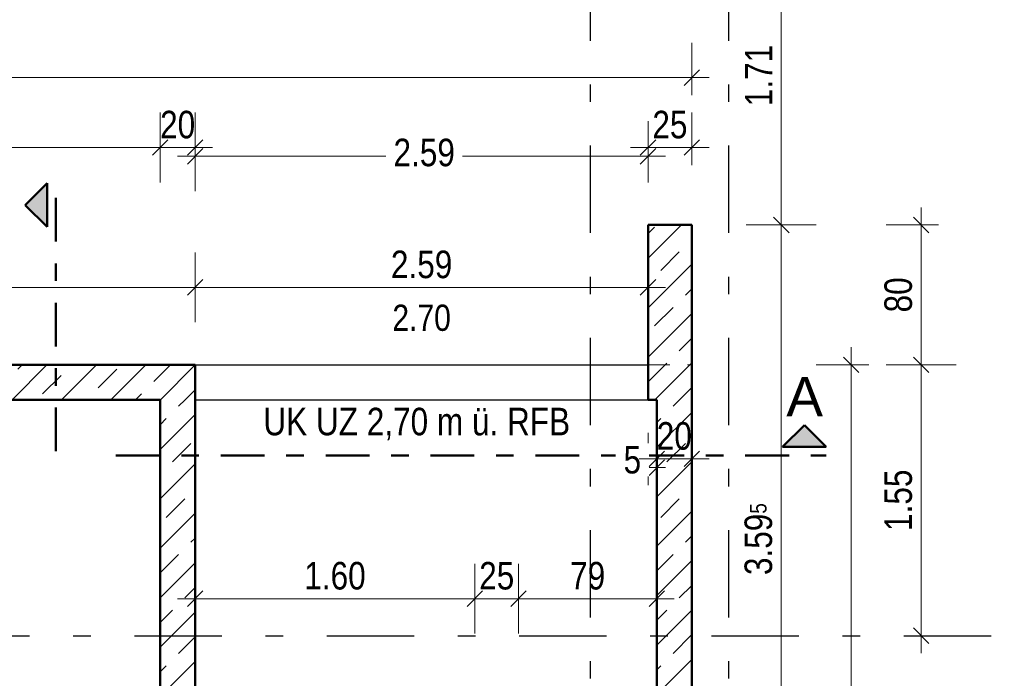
# Model space of a CAD drawing. Header units: millimetres. Extents: x 0 to 78.9, y -26.7 to 42.
# Tile 50 of 68: x 43.1 to 48.8, y 24.4 to 28.2. Entities that reach past the tile are written whole.
import ezdxf

# ---------------------------------------------------------------- set-up
doc = ezdxf.new("R2010")
doc.units = ezdxf.units.MM
for name, pattern in [('DASHDOT', [1, 0.5, -0.25, 0, -0.25]), ('DASHDOTX2', [2, 1, -0.5, 0, -0.5]), ('HIDDEN', [0.375, 0.25, -0.125])]:
    doc.linetypes.add(name, pattern=pattern)
for name, color, linetype, lineweight in [('Achsen', 7, 'Continuous', 20), ('Schraffuren', 7, 'Continuous', 20), ('Texte', 7, 'Continuous', 20)]:
    doc.layers.add(name, color=color, linetype=linetype, lineweight=lineweight)
doc.styles.add('Arial', font='arial.ttf')
doc.styles.add('Arial Narrow', font='ARIALN.TTF')
doc.dimstyles.new('Arch_Strakon_dimstyle', dxfattribs={"dimtxt": 11.25, "dimasz": 1, "dimexe": 1.25, "dimexo": 0.0625, "dimgap": 1, "dimtad": 0, "dimdec": 5, "dimzin": 12, "dimdsep": 46, "dimtxsty": 'Arial Narrow', "dimblk": 'Arrowhead_Tick', "dimsah": 1, "dimcen": 0, "dimse1": 1, "dimse2": 1, "dimclrd": 6, "dimclrt": 3, "dimazin": 0, "dimtfac": 1, "dimtdec": 4, "dimtmove": 0, "dimatfit": 3, "dimldrblk": 'NONE', "dimfxl": 1, "dimtvp": 1, "dimtolj": 1, "dimtzin": 0, "dimlwd": 13, "dimarcsym": 2})
pattern_1 = [(45, (0, 0), (-0.14142136, 0.14142136), [0.15, -0.1]), (45, (-0.07071, 0.07071), (-0.14142136, 0.14142136), [])]

# ---------------------------------------------------------------- blocks, each defined once
blk = doc.blocks.new('Arrowhead_Tick')
at = {"color": 0, "linetype": 'Continuous', "lineweight": -2}
for p, q in [((0, 20), (0, -10)), ((-1, 0), (0, 0)), ((10, 0), (0, 0))]:
    blk.add_line(p, q, dxfattribs=at)
at = {"color": 2, "linetype": 'Continuous', "lineweight": 35}
blk.add_line((4.42, 4.42), (-4.42, -4.42), dxfattribs=at)
blk = doc.blocks.new('*D33')
at = {"layer": 'Achsen', "color": 6, "linetype": 'Continuous', "lineweight": 13}
blk.add_line((48.3, 24.6484), (48.3, 26.1784), dxfattribs=at)
at = {"layer": 'Defpoints', "color": 0}
for p in [(46.988, 26.1884), (48.3, 26.1884), (48.7755, 24.6384)]:
    blk.add_point(p, dxfattribs=at)
at = {"layer": 'Achsen', "color": 6, "lineweight": 13, "xscale": 0.01, "yscale": 0.01, "zscale": 0.01}
for p, rotation in [((48.3, 26.1884), 90), ((48.3, 24.6384), 270)]:
    blk.add_blockref('Arrowhead_Tick', p, dxfattribs=dict(at, rotation=rotation))
at = {"layer": 'Achsen', "color": 2, "lineweight": -2, "insert": (48.1696, 25.4134), "char_height": 0.1575, "attachment_point": 5, "rotation": 90, "style": 'Arial Narrow'}
blk.add_mtext('\\A1;1.55', dxfattribs=at)
blk = doc.blocks.new('_None')
blk = doc.blocks.new('*D34')
at = {"layer": 'Achsen', "color": 6, "linetype": 'Continuous', "lineweight": 13}
blk.add_line((47.9, 20.2484), (47.9, 26.1784), dxfattribs=at)
at = {"layer": 'Defpoints', "color": 0}
for p in [(46.988, 26.1884), (47.9, 26.1884), (46.988, 20.2384)]:
    blk.add_point(p, dxfattribs=at)
at = {"layer": 'Achsen', "color": 6, "lineweight": 13, "xscale": 0.01, "yscale": 0.01, "zscale": 0.01}
for p, rotation in [((47.9, 26.1884), 90), ((47.9, 20.2384), 270)]:
    blk.add_blockref('Arrowhead_Tick', p, dxfattribs=dict(at, rotation=rotation))
at = {"layer": 'Achsen', "color": 2, "lineweight": -2, "insert": (47.7696, 23.2134), "char_height": 0.1575, "attachment_point": 5, "rotation": 90, "style": 'Arial Narrow'}
blk.add_mtext('\\A1;5.95', dxfattribs=at)
blk = doc.blocks.new('*D35')
at = {"layer": 'Achsen', "color": 6, "linetype": 'Continuous', "lineweight": 13}
blk.add_line((48.3, 26.1984), (48.3, 26.9784), dxfattribs=at)
at = {"layer": 'Defpoints', "color": 0}
for p in [(46.988, 26.9884), (48.3, 26.9884), (46.988, 26.1884)]:
    blk.add_point(p, dxfattribs=at)
at = {"layer": 'Achsen', "color": 6, "lineweight": 13, "xscale": 0.01, "yscale": 0.01, "zscale": 0.01}
for p, rotation in [((48.3, 26.9884), 90), ((48.3, 26.1884), 270)]:
    blk.add_blockref('Arrowhead_Tick', p, dxfattribs=dict(at, rotation=rotation))
at = {"layer": 'Achsen', "color": 2, "lineweight": -2, "insert": (48.1696, 26.5884), "char_height": 0.1575, "attachment_point": 5, "rotation": 90, "style": 'Arial Narrow'}
blk.add_mtext('\\A1;80', dxfattribs=at)
blk = doc.blocks.new('*D250')
at = {"layer": 'Achsen', "color": 6, "linetype": 'Continuous', "lineweight": 13}
blk.add_line((37.7276, 27.4314), (43.9376, 27.4314), dxfattribs=at)
at = {"layer": 'Defpoints', "color": 0}
for p in [(43.9476, 27.4314), (37.7176, 25.9884), (43.9476, 25.9884)]:
    blk.add_point(p, dxfattribs=at)
at = {"layer": 'Achsen', "color": 6, "lineweight": 13, "xscale": 0.01, "yscale": 0.01, "zscale": 0.01}
blk.add_blockref('Arrowhead_Tick', (43.9476, 27.4314), dxfattribs=at)
at = {"layer": 'Achsen', "color": 6, "lineweight": 13, "xscale": 0.01, "yscale": 0.01, "zscale": 0.01, "rotation": 180}
blk.add_blockref('Arrowhead_Tick', (37.7176, 27.4314), dxfattribs=at)
at = {"layer": 'Achsen', "color": 2, "lineweight": 35, "insert": (40.8326, 27.5618), "char_height": 0.1575, "attachment_point": 5, "style": 'Arial Narrow'}
blk.add_mtext('\\A1;6.23', dxfattribs=at)
blk = doc.blocks.new('*D251')
at = {"layer": 'Achsen', "color": 6, "linetype": 'Continuous', "lineweight": 13}
blk.add_line((43.9576, 27.4314), (44.1376, 27.4314), dxfattribs=at)
at = {"layer": 'Defpoints', "color": 0}
for p in [(44.1476, 27.4314), (43.9476, 25.9884), (44.1476, 25.9884)]:
    blk.add_point(p, dxfattribs=at)
at = {"layer": 'Achsen', "color": 6, "lineweight": 13, "xscale": 0.01, "yscale": 0.01, "zscale": 0.01}
blk.add_blockref('Arrowhead_Tick', (44.1476, 27.4314), dxfattribs=at)
at = {"layer": 'Achsen', "color": 6, "lineweight": 13, "xscale": 0.01, "yscale": 0.01, "zscale": 0.01, "rotation": 180}
blk.add_blockref('Arrowhead_Tick', (43.9476, 27.4314), dxfattribs=at)
at = {"layer": 'Achsen', "color": 2, "lineweight": 35, "insert": (44.0476, 27.5618), "char_height": 0.1575, "attachment_point": 5, "style": 'Arial Narrow'}
blk.add_mtext('\\A1;20', dxfattribs=at)
blk = doc.blocks.new('*D252')
at = {"layer": 'Achsen', "color": 6, "linetype": 'Continuous', "lineweight": 13}
for p, q in [((44.1576, 27.3814), (45.2387, 27.3814)), ((46.728, 27.3814), (45.6769, 27.3814))]:
    blk.add_line(p, q, dxfattribs=at)
at = {"layer": 'Defpoints', "color": 0}
for p in [(46.738, 27.3814), (46.738, 26.1884), (44.1476, 25.9884)]:
    blk.add_point(p, dxfattribs=at)
at = {"layer": 'Achsen', "color": 6, "lineweight": 13, "xscale": 0.01, "yscale": 0.01, "zscale": 0.01}
blk.add_blockref('Arrowhead_Tick', (46.738, 27.3814), dxfattribs=at)
at = {"layer": 'Achsen', "color": 6, "lineweight": 13, "xscale": 0.01, "yscale": 0.01, "zscale": 0.01, "rotation": 180}
blk.add_blockref('Arrowhead_Tick', (44.1476, 27.3814), dxfattribs=at)
at = {"layer": 'Achsen', "color": 2, "lineweight": 35, "insert": (45.4578, 27.4022), "char_height": 0.1575, "attachment_point": 5, "style": 'Arial Narrow'}
blk.add_mtext('\\A1;2.59', dxfattribs=at)
blk = doc.blocks.new('*D253')
at = {"layer": 'Achsen', "color": 6, "linetype": 'Continuous', "lineweight": 13}
blk.add_line((46.748, 27.4314), (46.978, 27.4314), dxfattribs=at)
at = {"layer": 'Defpoints', "color": 0}
for p in [(46.988, 27.4314), (46.988, 26.9884), (46.738, 26.1884)]:
    blk.add_point(p, dxfattribs=at)
at = {"layer": 'Achsen', "color": 6, "lineweight": 13, "xscale": 0.01, "yscale": 0.01, "zscale": 0.01}
blk.add_blockref('Arrowhead_Tick', (46.988, 27.4314), dxfattribs=at)
at = {"layer": 'Achsen', "color": 6, "lineweight": 13, "xscale": 0.01, "yscale": 0.01, "zscale": 0.01, "rotation": 180}
blk.add_blockref('Arrowhead_Tick', (46.738, 27.4314), dxfattribs=at)
at = {"layer": 'Achsen', "color": 2, "lineweight": 35, "insert": (46.863, 27.5618), "char_height": 0.1575, "attachment_point": 5, "style": 'Arial Narrow'}
blk.add_mtext('\\A1;25', dxfattribs=at)
blk = doc.blocks.new('*D254')
at = {"layer": 'Achsen', "color": 6, "linetype": 'Continuous', "lineweight": 13}
blk.add_line((37.5276, 27.8314), (46.978, 27.8314), dxfattribs=at)
at = {"layer": 'Defpoints', "color": 0}
for p in [(46.988, 27.8314), (46.988, 26.9884), (37.5176, 26.1884)]:
    blk.add_point(p, dxfattribs=at)
at = {"layer": 'Achsen', "color": 6, "lineweight": 13, "xscale": 0.01, "yscale": 0.01, "zscale": 0.01}
blk.add_blockref('Arrowhead_Tick', (46.988, 27.8314), dxfattribs=at)
at = {"layer": 'Achsen', "color": 6, "lineweight": 13, "xscale": 0.01, "yscale": 0.01, "zscale": 0.01, "rotation": 180}
blk.add_blockref('Arrowhead_Tick', (37.5176, 27.8314), dxfattribs=at)
at = {"layer": 'Achsen', "color": 2, "lineweight": 35, "insert": (42.2528, 27.9618), "char_height": 0.1575, "attachment_point": 5, "style": 'Arial Narrow'}
blk.add_mtext('\\A1;9.47', dxfattribs=at)
blk = doc.blocks.new('*D255')
at = {"layer": 'Achsen', "color": 6, "linetype": 'Continuous', "lineweight": 13}
for p, q in [((46.728, 25.6), (46.718, 25.6)), ((46.738, 25.6), (46.788, 25.6)), ((46.798, 25.6), (46.808, 25.6))]:
    blk.add_line(p, q, dxfattribs=at)
at = {"layer": 'Defpoints', "color": 0}
for p in [(46.738, 25.9884), (46.788, 25.9884), (46.788, 25.6)]:
    blk.add_point(p, dxfattribs=at)
at = {"layer": 'Achsen', "color": 6, "lineweight": 13, "xscale": 0.01, "yscale": 0.01, "zscale": 0.01}
blk.add_blockref('Arrowhead_Tick', (46.738, 25.6), dxfattribs=at)
at = {"layer": 'Achsen', "color": 6, "lineweight": 13, "xscale": 0.01, "yscale": 0.01, "zscale": 0.01, "rotation": 180}
blk.add_blockref('Arrowhead_Tick', (46.788, 25.6), dxfattribs=at)
at = {"layer": 'Achsen', "color": 2, "lineweight": 35, "insert": (46.6482, 25.6443), "char_height": 0.1575, "attachment_point": 5, "style": 'Arial Narrow', "bg_fill": 3, "box_fill_scale": 1.1, "bg_fill_color": 256, "bg_fill_true_color": 13158600, "bg_fill_transparency": 0}
blk.add_mtext('\\A1;5', dxfattribs=at)
blk = doc.blocks.new('*D256')
at = {"layer": 'Achsen', "color": 6, "linetype": 'Continuous', "lineweight": 13}
blk.add_line((46.798, 25.65), (46.978, 25.65), dxfattribs=at)
at = {"layer": 'Defpoints', "color": 0}
for p in [(46.988, 26.9884), (46.788, 25.9884), (46.988, 25.65)]:
    blk.add_point(p, dxfattribs=at)
at = {"layer": 'Achsen', "color": 6, "lineweight": 13, "xscale": 0.01, "yscale": 0.01, "zscale": 0.01}
blk.add_blockref('Arrowhead_Tick', (46.988, 25.65), dxfattribs=at)
at = {"layer": 'Achsen', "color": 6, "lineweight": 13, "xscale": 0.01, "yscale": 0.01, "zscale": 0.01, "rotation": 180}
blk.add_blockref('Arrowhead_Tick', (46.788, 25.65), dxfattribs=at)
at = {"layer": 'Achsen', "color": 2, "lineweight": 35, "insert": (46.888, 25.7804), "char_height": 0.1575, "attachment_point": 5, "style": 'Arial Narrow'}
blk.add_mtext('\\A1;20', dxfattribs=at)
blk = doc.blocks.new('*D257')
at = {"layer": 'Achsen', "color": 6, "linetype": 'Continuous', "lineweight": 13}
blk.add_line((45.7576, 24.85), (45.9876, 24.85), dxfattribs=at)
at = {"layer": 'Defpoints', "color": 0}
for p in [(45.9976, 24.85), (45.7476, 24.2884), (45.9976, 24.0884)]:
    blk.add_point(p, dxfattribs=at)
at = {"layer": 'Achsen', "color": 6, "lineweight": 13, "xscale": 0.01, "yscale": 0.01, "zscale": 0.01}
blk.add_blockref('Arrowhead_Tick', (45.9976, 24.85), dxfattribs=at)
at = {"layer": 'Achsen', "color": 6, "lineweight": 13, "xscale": 0.01, "yscale": 0.01, "zscale": 0.01, "rotation": 180}
blk.add_blockref('Arrowhead_Tick', (45.7476, 24.85), dxfattribs=at)
at = {"layer": 'Achsen', "color": 2, "lineweight": 35, "insert": (45.8726, 24.9804), "char_height": 0.1575, "attachment_point": 5, "style": 'Arial Narrow'}
blk.add_mtext('\\A1;25', dxfattribs=at)
blk = doc.blocks.new('*D258')
at = {"layer": 'Achsen', "color": 6, "linetype": 'Continuous', "lineweight": 13}
blk.add_line((46.0076, 24.85), (46.778, 24.85), dxfattribs=at)
at = {"layer": 'Defpoints', "color": 0}
for p in [(46.788, 24.85), (46.788, 24.2884), (45.9976, 24.0884)]:
    blk.add_point(p, dxfattribs=at)
at = {"layer": 'Achsen', "color": 6, "lineweight": 13, "xscale": 0.01, "yscale": 0.01, "zscale": 0.01}
blk.add_blockref('Arrowhead_Tick', (46.788, 24.85), dxfattribs=at)
at = {"layer": 'Achsen', "color": 6, "lineweight": 13, "xscale": 0.01, "yscale": 0.01, "zscale": 0.01, "rotation": 180}
blk.add_blockref('Arrowhead_Tick', (45.9976, 24.85), dxfattribs=at)
at = {"layer": 'Achsen', "color": 2, "lineweight": 35, "insert": (46.3928, 24.9804), "char_height": 0.1575, "attachment_point": 5, "style": 'Arial Narrow'}
blk.add_mtext('\\A1;79', dxfattribs=at)
blk = doc.blocks.new('*D259')
at = {"layer": 'Achsen', "color": 6, "linetype": 'Continuous', "lineweight": 13}
blk.add_line((44.1575, 24.85), (45.7376, 24.85), dxfattribs=at)
at = {"layer": 'Defpoints', "color": 0}
for p in [(45.7476, 24.85), (45.7476, 24.2884), (44.1475, 23.386)]:
    blk.add_point(p, dxfattribs=at)
at = {"layer": 'Achsen', "color": 6, "lineweight": 13, "xscale": 0.01, "yscale": 0.01, "zscale": 0.01}
blk.add_blockref('Arrowhead_Tick', (45.7476, 24.85), dxfattribs=at)
at = {"layer": 'Achsen', "color": 6, "lineweight": 13, "xscale": 0.01, "yscale": 0.01, "zscale": 0.01, "rotation": 180}
blk.add_blockref('Arrowhead_Tick', (44.1475, 24.85), dxfattribs=at)
at = {"layer": 'Achsen', "color": 2, "lineweight": 35, "insert": (44.9475, 24.9804), "char_height": 0.1575, "attachment_point": 5, "style": 'Arial Narrow'}
blk.add_mtext('\\A1;1.60', dxfattribs=at)
blk = doc.blocks.new('*D268')
at = {"layer": 'Achsen', "color": 6, "linetype": 'Continuous', "lineweight": 13}
blk.add_line((47.5, 23.4034), (47.5, 26.9784), dxfattribs=at)
at = {"layer": 'Defpoints', "color": 0}
for p in [(46.988, 26.9884), (47.5, 26.9884), (46.988, 23.3934)]:
    blk.add_point(p, dxfattribs=at)
at = {"layer": 'Achsen', "color": 6, "lineweight": 13, "xscale": 0.01, "yscale": 0.01, "zscale": 0.01}
for p, rotation in [((47.5, 26.9884), 90), ((47.5, 23.3934), 270)]:
    blk.add_blockref('Arrowhead_Tick', p, dxfattribs=dict(at, rotation=rotation))
at = {"layer": 'Achsen', "color": 2, "lineweight": 35, "insert": (47.3696, 25.1909), "char_height": 0.1575, "attachment_point": 5, "rotation": 90, "style": 'Arial Narrow'}
blk.add_mtext('\\A1;3.59{\\A1;\\H.6x;\\S5;}', dxfattribs=at)
blk = doc.blocks.new('*D269')
at = {"layer": 'Achsen', "color": 6, "linetype": 'Continuous', "lineweight": 13}
blk.add_line((44.158, 26.6314), (46.728, 26.6314), dxfattribs=at)
at = {"layer": 'Defpoints', "color": 0}
for p in [(46.738, 26.6314), (44.148, 26.1884), (46.738, 26.1884)]:
    blk.add_point(p, dxfattribs=at)
at = {"layer": 'Achsen', "color": 6, "lineweight": 13, "xscale": 0.01, "yscale": 0.01, "zscale": 0.01}
blk.add_blockref('Arrowhead_Tick', (46.738, 26.6314), dxfattribs=at)
at = {"layer": 'Achsen', "color": 6, "lineweight": 13, "xscale": 0.01, "yscale": 0.01, "zscale": 0.01, "rotation": 180}
blk.add_blockref('Arrowhead_Tick', (44.148, 26.6314), dxfattribs=at)
at = {"layer": 'Achsen', "color": 2, "lineweight": 35, "insert": (45.443, 26.7618), "char_height": 0.1575, "attachment_point": 5, "style": 'Arial Narrow'}
blk.add_mtext('\\A1;2.59', dxfattribs=at)
blk = doc.blocks.new('*D280')
at = {"layer": 'Achsen', "color": 6, "linetype": 'Continuous', "lineweight": 13}
blk.add_line((37.5276, 26.6314), (44.138, 26.6314), dxfattribs=at)
at = {"layer": 'Defpoints', "color": 0}
for p in [(44.148, 26.6314), (37.5176, 26.1884), (44.148, 26.1884)]:
    blk.add_point(p, dxfattribs=at)
at = {"layer": 'Achsen', "color": 6, "lineweight": 13, "xscale": 0.01, "yscale": 0.01, "zscale": 0.01}
blk.add_blockref('Arrowhead_Tick', (44.148, 26.6314), dxfattribs=at)
at = {"layer": 'Achsen', "color": 6, "lineweight": 13, "xscale": 0.01, "yscale": 0.01, "zscale": 0.01, "rotation": 180}
blk.add_blockref('Arrowhead_Tick', (37.5176, 26.6314), dxfattribs=at)
at = {"layer": 'Achsen', "color": 2, "lineweight": 35, "insert": (40.8328, 26.7618), "char_height": 0.1575, "attachment_point": 5, "style": 'Arial Narrow'}
blk.add_mtext('\\A1;6.63', dxfattribs=at)
blk = doc.blocks.new('*D331')
at = {"layer": 'Achsen', "color": 6, "linetype": 'Continuous', "lineweight": 13}
blk.add_line((47.5, 26.9984), (47.5, 28.6884), dxfattribs=at)
at = {"layer": 'Defpoints', "color": 0}
for p in [(47.5, 28.6984), (48.7755, 28.6984), (46.988, 26.9884)]:
    blk.add_point(p, dxfattribs=at)
at = {"layer": 'Achsen', "color": 6, "lineweight": 13, "xscale": 0.01, "yscale": 0.01, "zscale": 0.01}
for p, rotation in [((47.5, 28.6984), 90), ((47.5, 26.9884), 270)]:
    blk.add_blockref('Arrowhead_Tick', p, dxfattribs=dict(at, rotation=rotation))
at = {"layer": 'Achsen', "color": 2, "lineweight": 35, "insert": (47.3709, 27.8434), "char_height": 0.1575, "attachment_point": 5, "rotation": 90, "style": 'Arial Narrow'}
blk.add_mtext('\\A1;1.71', dxfattribs=at)
blk = doc.blocks.new('*D332')
at = {"layer": 'Achsen', "color": 6, "linetype": 'Continuous', "lineweight": 13}
blk.add_line((36.3, 26.1984), (36.3, 28.6884), dxfattribs=at)
at = {"layer": 'Defpoints', "color": 0}
for p in [(36.3, 28.6984), (48.7755, 28.6984), (37.5176, 26.1884)]:
    blk.add_point(p, dxfattribs=at)
at = {"layer": 'Achsen', "color": 6, "lineweight": 13, "xscale": 0.01, "yscale": 0.01, "zscale": 0.01}
for p, rotation in [((36.3, 28.6984), 90), ((36.3, 26.1884), 270)]:
    blk.add_blockref('Arrowhead_Tick', p, dxfattribs=dict(at, rotation=rotation))
at = {"layer": 'Achsen', "color": 2, "lineweight": 35, "insert": (36.1696, 27.4434), "char_height": 0.1575, "attachment_point": 5, "rotation": 90, "style": 'Arial Narrow'}
blk.add_mtext('\\A1;2.51', dxfattribs=at)

msp = doc.modelspace()

# ---------------------------------------------------------------- hatches: boundary and pattern name
at = {"lineweight": 25, "true_color": 0x0000ff}
msp.add_hatch(color=5, dxfattribs=at).paths.add_polyline_path([(43.1759254, 27.1024539), (43.3009254, 26.9774539), (43.3009254, 27.2274539)])
at = {"lineweight": 13, "true_color": 0x0000ff}
msp.add_hatch(color=5, dxfattribs=at).paths.add_polyline_path([(47.6323352, 25.8436403), (47.5073352, 25.7186403), (47.7573352, 25.7186403)])
at = {"layer": 'Schraffuren', "lineweight": 35}
h = msp.add_hatch(dxfattribs=at)
h.set_pattern_fill('bB', color=2, scale=0.01, angle=45, style=0, pattern_type=2)
h.set_pattern_definition(pattern_1)
h.paths.add_polyline_path([(46.9879921, 26.9884233), (46.9879921, 26.1884233), (46.7379921, 26.1884233), (46.7379921, 26.9884233)])
h = msp.add_hatch(dxfattribs=at)
h.set_pattern_fill('bB', color=2, scale=0.01, angle=45, style=0, pattern_type=2)
h.set_pattern_definition(pattern_1)
h.paths.add_polyline_path([(44.1479921, 26.1884233), (44.1479921, 25.9884233), (37.5176185, 25.9884233), (37.5176185, 26.1884233)])
h = msp.add_hatch(dxfattribs=at)
h.set_pattern_fill('bB', color=2, scale=0.01, angle=45, style=0, pattern_type=2)
h.set_pattern_definition(pattern_1)
h.paths.add_polyline_path([(46.9879921, 26.1884233), (46.9879921, 25.9884233), (46.7379921, 25.9884233), (46.7379921, 26.1884233)])
h = msp.add_hatch(dxfattribs=at)
h.set_pattern_fill('bB', color=2, scale=0.01, angle=45, style=0, pattern_type=2)
h.set_pattern_definition(pattern_1)
h.paths.add_polyline_path([(44.1476373, 25.9884233), (44.1476373, 20.4883995), (43.9476373, 20.4883995), (43.9476373, 25.9884233)])
h = msp.add_hatch(dxfattribs=at)
h.set_pattern_fill('bB', color=2, scale=0.01, angle=45, style=0, pattern_type=2)
h.set_pattern_definition(pattern_1)
h.paths.add_polyline_path([(46.9879921, 25.9884233), (46.9879921, 23.3933995), (46.7879921, 23.3933995), (46.7879921, 25.9884233)])

# ---------------------------------------------------------------- linework, layer by layer
at = {"color": 4, "linetype": 'Continuous', "lineweight": 50}
for p, q in [((43.3009254, 27.2274539), (43.1759254, 27.1024539)), ((43.3009254, 26.9774539), (43.3009254, 27.2274539)), ((43.1759254, 27.1024539), (43.3009254, 26.9774539)), ((47.6323352, 25.8436403), (47.5073352, 25.7186403)), ((47.7573352, 25.7186403), (47.6323352, 25.8436403)), ((47.5073352, 25.7186403), (47.7573352, 25.7186403))]:
    msp.add_line(p, q, dxfattribs=at)
at = {"color": 4, "linetype": 'DASHDOT', "lineweight": 50, "ltscale": 0.5}
for p, q in [((43.3509254, 25.6933323), (43.3509254, 27.2274539)), ((43.6942531, 25.6686403), (47.7573352, 25.6686403))]:
    msp.add_line(p, q, dxfattribs=at)
at = {"color": 6, "linetype": 'HIDDEN', "lineweight": 13, "ltscale": 0.5}
msp.add_line((46.7379921, 26.1884233), (46.9879921, 26.1884233), dxfattribs=at)
at = {"layer": 'Achsen', "color": 3, "linetype": 'DASHDOTX2', "lineweight": 25, "ltscale": 0.5}
for p, q in [((46.4076415, 39.542572), (46.4076415, 17.1630662)), ((47.1976415, 39.542572), (47.1976415, 17.1630662)), ((3.1006415, 24.6383995), (48.7755368, 24.6383995))]:
    msp.add_line(p, q, dxfattribs=at)
at = {"layer": 'Achsen', "color": 3, "linetype": 'Continuous', "lineweight": 25}
msp.add_line((44.1479921, 26.1884233), (46.7379921, 26.1884233), dxfattribs=at)
at = {"layer": 'Texte', "color": 4, "linetype": 'Continuous', "lineweight": 50}
for p, q in [((46.7379921, 26.9884233), (46.9879921, 26.9884233)), ((46.7379921, 26.1884233), (46.7379921, 26.9884233)), ((46.9879921, 26.1884233), (46.9879921, 26.9884233)), ((37.5176185, 26.1884233), (44.1479921, 26.1884233)), ((44.1479921, 25.9884233), (44.1479921, 26.1884233)), ((46.9879921, 25.9884233), (46.9879921, 26.1884233)), ((37.7176185, 25.9884233), (43.9476373, 25.9884233)), ((43.9476373, 20.4883995), (43.9476373, 25.9884233)), ((44.1476373, 25.9884233), (44.1479921, 25.9884233)), ((44.1476373, 20.4883995), (44.1476373, 25.9884233)), ((46.9879921, 23.3933995), (46.9879921, 25.9884233))]:
    msp.add_line(p, q, dxfattribs=at)

# ---------------------------------------------------------------- texts
at = {"color": 4, "lineweight": 50, "style": 'Arial'}
msp.add_text('A', height=0.225, dxfattribs=at).set_placement((47.5288352, 25.8936403))
at = {"layer": 'Achsen', "color": 2, "lineweight": 35, "insert": (45.4429921, 26.4564319), "char_height": 0.15, "attachment_point": 5, "line_spacing_factor": 0.9, "style": 'Arial Narrow'}
msp.add_mtext('2.70', dxfattribs=at)
at = {"layer": 'Texte', "color": 3, "lineweight": 25, "insert": (39.9871597, 24.4041357), "char_height": 0.125, "attachment_point": 7, "line_spacing_factor": 0.9, "style": 'Arial Narrow', "bg_fill": 3, "box_fill_scale": 1.2, "bg_fill_color": 256, "bg_fill_true_color": 13158600, "bg_fill_transparency": 0}
msp.add_mtext('ø 150, bauseits nach Montage verschließen', dxfattribs=at)

# ---------------------------------------------------------------- dimensions: what is measured, and where the dimension line sits
at = {"layer": 'Achsen', "lineweight": 35}
for base, p1, p2, text, picture, middle in [((36.3, 28.6983995), (37.5176185, 26.1884233), (48.7755368, 28.6983995), '2.51', '*D332', (36.3, 27.4434114)), ((47.5, 28.6983995), (46.9879921, 26.9884233), (48.7755368, 28.6983995), '1.71', '*D331', (47.5, 27.8434114)), ((47.5, 26.9884233), (46.9879921, 23.3933995), (46.9879921, 26.9884233), '3.59{\\A1;\\H.6x;\\S5;}', '*D268', (47.5, 25.1909114))]:
    dim = msp.add_linear_dim(base=base, p1=p1, p2=p2, angle=90, text=text, dimstyle='Arch_Strakon_dimstyle', override={"dimscale": 0.01, "dimtxt": 15.75, "dimasz": 1, "dimgap": 5, "dimtad": 1, "dimjust": 0, "dimtih": 0, "dimtoh": 0, "dimdec": 5, "dimdsep": 46, "dimtxsty": 'Arial Narrow', "dimclrd": 6, "dimclrt": 2, "dimtix": 1, "dimtofl": 255, "dimtmove": 0, "dimatfit": 2, "dimfxl": 0, "dimfxlon": 0, "dimtvp": 31.746032, "dimlwd": 13}, dxfattribs=at)
    dim.commit()
    dim.dimension.update_dxf_attribs({"geometry": picture, "text_midpoint": middle, "dimtype": 160})
for base, p1, p2, text, override, picture, middle in [((46.9879921, 27.8314319), (37.5176185, 26.1884233), (46.9879921, 26.9884233), '9.47', {"dimscale": 0.01, "dimtxt": 15.75, "dimasz": 1, "dimgap": 5, "dimtad": 1, "dimjust": 0, "dimtih": 0, "dimtoh": 0, "dimdec": 5, "dimdsep": 46, "dimtxsty": 'Arial Narrow', "dimclrd": 6, "dimclrt": 2, "dimtix": 1, "dimtofl": 255, "dimtmove": 0, "dimatfit": 2, "dimfxl": 0, "dimfxlon": 0, "dimtvp": 31.746032, "dimlwd": 13}, '*D254', (42.2528053, 27.8314319)), ((43.9476373, 27.4314319), (37.7176185, 25.9884233), (43.9476373, 25.9884233), '6.23', {"dimscale": 0.01, "dimtxt": 15.75, "dimasz": 1, "dimgap": 5, "dimtad": 1, "dimjust": 0, "dimtih": 0, "dimtoh": 0, "dimdec": 5, "dimdsep": 46, "dimtxsty": 'Arial Narrow', "dimclrd": 6, "dimclrt": 2, "dimtix": 1, "dimtofl": 255, "dimtmove": 0, "dimatfit": 2, "dimfxl": 0, "dimfxlon": 0, "dimtvp": 31.746032, "dimlwd": 13}, '*D250', (40.8326279, 27.4314319)), ((44.1476373, 27.4314319), (43.9476373, 25.9884233), (44.1476373, 25.9884233), '20', {"dimscale": 0.01, "dimtxt": 15.75, "dimasz": 1, "dimgap": 5, "dimtad": 1, "dimjust": 0, "dimtih": 0, "dimtoh": 0, "dimdec": 5, "dimdsep": 46, "dimtxsty": 'Arial Narrow', "dimclrd": 6, "dimclrt": 2, "dimtix": 1, "dimtofl": 255, "dimtmove": 0, "dimatfit": 2, "dimfxl": 0, "dimfxlon": 0, "dimtvp": 31.746032, "dimlwd": 13}, '*D251', (44.0476373, 27.4314319)), ((46.9879921, 27.4314319), (46.7379921, 26.1884233), (46.9879921, 26.9884233), '25', {"dimscale": 0.01, "dimtxt": 15.75, "dimasz": 1, "dimgap": 5, "dimtad": 1, "dimjust": 0, "dimtih": 0, "dimtoh": 0, "dimdec": 5, "dimdsep": 46, "dimtxsty": 'Arial Narrow', "dimclrd": 6, "dimclrt": 2, "dimtix": 1, "dimtofl": 255, "dimtmove": 0, "dimatfit": 2, "dimfxl": 0, "dimfxlon": 0, "dimtvp": 31.746032, "dimlwd": 13}, '*D253', (46.8629921, 27.4314319)), ((46.7379921, 27.3814319), (44.1476373, 25.9884233), (46.7379921, 26.1884233), '2.59', {"dimscale": 0.01, "dimtxt": 15.75, "dimasz": 1, "dimgap": 5, "dimtad": 0, "dimjust": 0, "dimtih": 0, "dimtoh": 0, "dimdec": 5, "dimdsep": 46, "dimtxsty": 'Arial Narrow', "dimclrd": 6, "dimclrt": 2, "dimtix": 0, "dimtofl": 255, "dimtmove": 2, "dimatfit": 2, "dimfxl": 0, "dimfxlon": 0, "dimtvp": 31.746032, "dimlwd": 13}, '*D252', (45.4577778, 27.4022263)), ((44.1479921, 26.6314319), (37.5176185, 26.1884233), (44.1479921, 26.1884233), '6.63', {"dimscale": 0.01, "dimtxt": 15.75, "dimasz": 1, "dimgap": 5, "dimtad": 1, "dimjust": 0, "dimtih": 0, "dimtoh": 0, "dimdec": 5, "dimdsep": 46, "dimtxsty": 'Arial Narrow', "dimclrd": 6, "dimclrt": 2, "dimtix": 1, "dimtofl": 255, "dimtmove": 0, "dimatfit": 2, "dimfxl": 0, "dimfxlon": 0, "dimtvp": 31.746032, "dimlwd": 13}, '*D280', (40.8328053, 26.6314319)), ((46.7379921, 26.6314319), (44.1479921, 26.1884233), (46.7379921, 26.1884233), '2.59', {"dimscale": 0.01, "dimtxt": 15.75, "dimasz": 1, "dimgap": 5, "dimtad": 1, "dimjust": 0, "dimtih": 0, "dimtoh": 0, "dimdec": 5, "dimdsep": 46, "dimtxsty": 'Arial Narrow', "dimclrd": 6, "dimclrt": 2, "dimtix": 1, "dimtofl": 255, "dimtmove": 0, "dimatfit": 2, "dimfxl": 0, "dimfxlon": 0, "dimtvp": 31.746032, "dimlwd": 13}, '*D269', (45.4429921, 26.6314319)), ((45.7476373, 24.85), (44.1474544, 23.3860301), (45.7476373, 24.2884233), '1.60', {"dimscale": 0.01, "dimtxt": 15.75, "dimasz": 1, "dimgap": 5, "dimtad": 1, "dimjust": 0, "dimtih": 0, "dimtoh": 0, "dimdec": 5, "dimdsep": 46, "dimtxsty": 'Arial Narrow', "dimclrd": 6, "dimclrt": 2, "dimtix": 1, "dimtofl": 255, "dimtmove": 0, "dimatfit": 2, "dimfxl": 0, "dimfxlon": 0, "dimtvp": 31.746032, "dimlwd": 13}, '*D259', (44.9475459, 24.85)), ((45.9976373, 24.85), (45.7476373, 24.2884233), (45.9976373, 24.0884233), '25', {"dimscale": 0.01, "dimtxt": 15.75, "dimasz": 1, "dimgap": 5, "dimtad": 1, "dimjust": 0, "dimtih": 0, "dimtoh": 0, "dimdec": 5, "dimdsep": 46, "dimtxsty": 'Arial Narrow', "dimclrd": 6, "dimclrt": 2, "dimtix": 1, "dimtofl": 255, "dimtmove": 0, "dimatfit": 2, "dimfxl": 0, "dimfxlon": 0, "dimtvp": 31.746032, "dimlwd": 13}, '*D257', (45.8726373, 24.85)), ((46.7879921, 24.85), (45.9976373, 24.0884233), (46.7879921, 24.2884233), '79', {"dimscale": 0.01, "dimtxt": 15.75, "dimasz": 1, "dimgap": 5, "dimtad": 1, "dimjust": 0, "dimtih": 0, "dimtoh": 0, "dimdec": 5, "dimdsep": 46, "dimtxsty": 'Arial Narrow', "dimclrd": 6, "dimclrt": 2, "dimtix": 1, "dimtofl": 255, "dimtmove": 0, "dimatfit": 2, "dimfxl": 0, "dimfxlon": 0, "dimtvp": 31.746032, "dimlwd": 13}, '*D258', (46.3928147, 24.85))]:
    dim = msp.add_linear_dim(base=base, p1=p1, p2=p2, text=text, dimstyle='Arch_Strakon_dimstyle', override=override, dxfattribs=at)
    dim.commit()
    dim.dimension.update_dxf_attribs({"geometry": picture, "text_midpoint": middle, "dimtype": 160})
at = {"layer": 'Achsen', "lineweight": -2}
for base, p1, p2, text, picture, middle in [((48.3, 26.9884233), (46.9879921, 26.1884233), (46.9879921, 26.9884233), '80', '*D35', (48.3, 26.5884233)), ((48.3, 26.1884233), (48.7755368, 24.6383995), (46.9879921, 26.1884233), '1.55', '*D33', (48.3, 25.4134114)), ((47.9, 26.1884233), (46.9879921, 20.2383993), (46.9879921, 26.1884233), '5.95', '*D34', (47.9, 23.2134113))]:
    dim = msp.add_linear_dim(base=base, p1=p1, p2=p2, angle=90, text=text, dimstyle='Arch_Strakon_dimstyle', override={"dimscale": 0.01, "dimtxt": 15.75, "dimasz": 1, "dimgap": 5, "dimtad": 1, "dimjust": 0, "dimtih": 0, "dimtoh": 0, "dimdec": 4, "dimdsep": 46, "dimtxsty": 'Arial Narrow', "dimclrd": 6, "dimclrt": 2, "dimtix": 1, "dimtofl": 255, "dimtmove": 0, "dimatfit": 2, "dimfxl": 0, "dimfxlon": 0, "dimtvp": 31.746032, "dimlwd": 13}, dxfattribs=at)
    dim.commit()
    dim.dimension.update_dxf_attribs({"geometry": picture, "text_midpoint": middle, "dimtype": 160})

# ---------------------------------------------------------------- next in the draw order: dimensions: what is measured, and where the dimension line sits
at = {"layer": 'Achsen', "lineweight": 35}
dim = msp.add_linear_dim(base=(46.7879921, 25.6), p1=(46.7379921, 25.9884233), p2=(46.7879921, 25.9884233), text='5', dimstyle='Arch_Strakon_dimstyle', override={"dimscale": 0.01, "dimtxt": 15.75, "dimasz": 1, "dimgap": 5, "dimtad": 0, "dimjust": 0, "dimtih": 0, "dimtoh": 0, "dimdec": 5, "dimdsep": 46, "dimtxsty": 'Arial Narrow', "dimclrd": 6, "dimclrt": 2, "dimtix": 0, "dimtofl": 255, "dimtmove": 2, "dimatfit": 2, "dimfxl": 0, "dimfxlon": 0, "dimtvp": 31.746032, "dimtfill": 1, "dimtfillclr": 7, "dimlwd": 13}, dxfattribs=at)
dim.commit()
dim.dimension.update_dxf_attribs({"geometry": '*D255', "text_midpoint": (46.6482227, 25.644315), "dimtype": 160})

# ---------------------------------------------------------------- next in the draw order: linework, layer by layer
at = {"layer": 'Achsen', "color": 3, "linetype": 'Continuous', "lineweight": 25}
msp.add_line((44.1479921, 25.9884233), (46.7379921, 25.9884233), dxfattribs=at)
at = {"layer": 'Texte', "color": 4, "linetype": 'Continuous', "lineweight": 50}
for p, q in [((46.7379921, 25.9884233), (46.7379921, 26.1884233)), ((46.7379921, 25.9884233), (46.7879921, 25.9884233)), ((46.7879921, 24.2884233), (46.7879921, 25.9884233))]:
    msp.add_line(p, q, dxfattribs=at)

# ---------------------------------------------------------------- next in the draw order: texts
at = {"color": 2, "lineweight": 35, "style": 'Arial Narrow'}
msp.add_text('UK UZ 2,70 m ü. RFB', height=0.1575, dxfattribs=at).set_placement((44.5379275, 25.7849535))

# ---------------------------------------------------------------- next in the draw order: dimensions: what is measured, and where the dimension line sits
at = {"layer": 'Achsen', "lineweight": 35}
dim = msp.add_linear_dim(base=(46.9879921, 25.65), p1=(46.7879921, 25.9884233), p2=(46.9879921, 26.9884233), text='20', dimstyle='Arch_Strakon_dimstyle', override={"dimscale": 0.01, "dimtxt": 15.75, "dimasz": 1, "dimgap": 5, "dimtad": 1, "dimjust": 0, "dimtih": 0, "dimtoh": 0, "dimdec": 5, "dimdsep": 46, "dimtxsty": 'Arial Narrow', "dimclrd": 6, "dimclrt": 2, "dimtix": 1, "dimtofl": 255, "dimtmove": 0, "dimatfit": 2, "dimfxl": 0, "dimfxlon": 0, "dimtvp": 31.746032, "dimlwd": 13}, dxfattribs=at)
dim.commit()
dim.dimension.update_dxf_attribs({"geometry": '*D256', "text_midpoint": (46.8879921, 25.65), "dimtype": 160})

doc.saveas('drawing.dxf')
